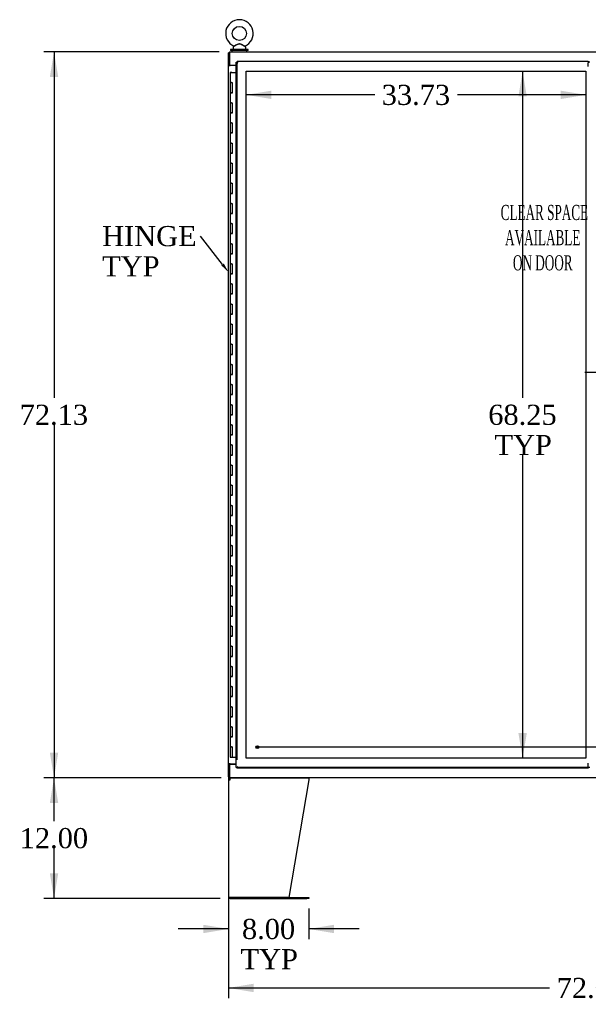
# Model space of a CAD drawing. Header units: inches. Extents: x 2 to 538, y -2 to 358.
# Tile 8 of 22: x 109 to 165, y 124 to 222. Entities that reach past the tile are written whole.
import ezdxf
from ezdxf import colors
from ezdxf.entities.mleader import LeaderData, LeaderLine
from ezdxf.enums import TextEntityAlignment as Align
from ezdxf.lldxf.tags import DXFTag
from ezdxf.math import Vec2, Vec3

# ---------------------------------------------------------------- set-up
doc = ezdxf.new("R2010")
doc.units = ezdxf.units.IN
doc.header["$MEASUREMENT"] = 0
for name, color, linetype in [('COM40565', 7, 'Continuous'), ('COM50799-5', 7, 'Continuous'), ('COM54578-68', 7, 'Continuous'), ('COM54928-3', 7, 'Continuous'), ('COM71159-5', 7, 'Continuous'), ('COM71162-7', 7, 'Continuous'), ('COM71163-7', 7, 'Continuous'), ('Default', 7, 'Continuous'), ('DV8_Default', 7, 'Continuous'), ('GSK11033', 7, 'Continuous'), ('SCS00680', 7, 'Continuous'), ('STD21878', 7, 'Continuous'), ('WAF25362', 7, 'Continuous'), ('WAM254785', 7, 'Continuous')]:
    doc.layers.add(name, color=color, linetype=linetype)
doc.styles.add('SEACAD_Times_New_Roman', font='times.ttf')
tags = doc.linetypes.add('CENTER2', pattern=[1.125, 0.75, -0.125, 0.125, -0.125]).pattern_tags.tags
tags[10:11] = [DXFTag(74, 4), DXFTag(75, 0), DXFTag(340, '0'), DXFTag(46, 0.0), DXFTag(50, 0.0), DXFTag(44, 0.0), DXFTag(45, 0.0)]
tags[8:9] = [DXFTag(74, 4), DXFTag(75, 0), DXFTag(340, '0'), DXFTag(46, 0.0), DXFTag(50, 0.0), DXFTag(44, 0.0), DXFTag(45, 0.0)]
tags[6:7] = [DXFTag(74, 4), DXFTag(75, 0), DXFTag(340, '0'), DXFTag(46, 0.0), DXFTag(50, 0.0), DXFTag(44, 0.0), DXFTag(45, 0.0)]
tags[4:5] = [DXFTag(74, 4), DXFTag(75, 0), DXFTag(340, '0'), DXFTag(46, 0.0), DXFTag(50, 0.0), DXFTag(44, 0.0), DXFTag(45, 0.0)]
tags = doc.linetypes.add('HIDDEN2', pattern=[0.1875, 0.125, -0.0625]).pattern_tags.tags
tags[6:7] = [DXFTag(74, 4), DXFTag(75, 0), DXFTag(340, '0'), DXFTag(46, 0.0), DXFTag(50, 0.0), DXFTag(44, 0.0), DXFTag(45, 0.0)]
tags[4:5] = [DXFTag(74, 4), DXFTag(75, 0), DXFTag(340, '0'), DXFTag(46, 0.0), DXFTag(50, 0.0), DXFTag(44, 0.0), DXFTag(45, 0.0)]
doc.dimstyles.new('HAMMOND_(STH_-_540x360)', dxfattribs={"dimtxt": 2, "dimasz": 2.5, "dimexe": 1, "dimexo": 1, "dimgap": 0.5, "dimtad": 0, "dimtih": 1, "dimtoh": 1, "dimzin": 0, "dimdsep": 46, "dimtxsty": 'SEACAD_Times_New_Roman', "dimblk1": '_SE_FILLED', "dimblk2": '_SE_FILLED', "dimsah": 1, "dimcen": 1, "dimadec": 0, "dimazin": 0, "dimtfac": 0.8, "dimtofl": 0, "dimtmove": 0, "dimatfit": 3, "dimfxl": 1, "dimtolj": 1, "dimtzin": 0, "dimarcsym": 0})

# ---------------------------------------------------------------- blocks, each defined once
blk = doc.blocks.new('SEANNOT_GROUP3')
at = {"layer": 'Default', "color": 7, "linetype": 'CENTER2'}
blk.add_line((198.907, 149.564), (132.458, 149.564), dxfattribs=at)
blk = doc.blocks.new('SE7')
at = {"layer": 'COM40565', "color": 7, "linetype": 'Continuous'}
blk.add_line((129.871, 217.312), (129.871, 217.282), dxfattribs=at)
at = {"layer": 'COM50799-5', "color": 7, "linetype": 'Continuous'}
for p, q in [((130.432, 147.564), (130.432, 217.624)), ((130.432, 217.624), (130.488, 217.624)), ((130.527, 217.624), (130.488, 217.624)), ((130.527, 217.719), (165.414, 217.719)), ((130.527, 217.719), (130.527, 217.663)), ((130.527, 217.624), (130.527, 217.663)), ((130.575, 217.577), (130.527, 217.624)), ((130.575, 217.576), (130.575, 217.577)), ((130.575, 217.576), (130.575, 217.576)), ((130.575, 217.576), (130.575, 217.576)), ((130.575, 217.576), (130.575, 217.576)), ((165.414, 217.719), (165.414, 217.576)), ((165.414, 217.202), (165.414, 217.576)), ((165.414, 147.612), (165.414, 147.986)), ((130.432, 147.564), (130.488, 147.564)), ((130.527, 147.564), (130.488, 147.564)), ((130.575, 147.612), (130.527, 147.564)), ((130.527, 147.564), (130.527, 147.525)), ((130.527, 147.469), (130.527, 147.525)), ((165.414, 147.469), (130.527, 147.469)), ((130.575, 147.612), (130.575, 147.612)), ((130.575, 147.612), (130.575, 147.612)), ((130.575, 147.612), (130.575, 147.612)), ((130.575, 147.612), (130.575, 147.612)), ((165.414, 147.612), (165.414, 147.469))]:
    blk.add_line(p, q, dxfattribs=at)
at = {"layer": 'COM50799-5', "color": 7, "linetype": 'HIDDEN2'}
for p, q in [((130.527, 148.299), (130.527, 217.624)), ((165.414, 147.564), (130.527, 147.564))]:
    blk.add_line(p, q, dxfattribs=at)
at = {"layer": 'COM50799-5', "color": 7, "linetype": 'Continuous'}
for centre, start, end in [((131.056, 218.554), 238.56128, 243.76327), ((129.597, 217.095), 26.23673, 31.43872), ((131.056, 146.634), 116.23673, 121.43872), ((129.597, 148.094), 328.56128, 333.76327)]:
    blk.add_arc(centre, 1.09, start, end, dxfattribs=at)
at = {"layer": 'COM54578-68', "color": 7, "linetype": 'Continuous'}
for p, q in [((129.947, 216.594), (129.83, 216.594)), ((129.83, 216.594), (129.83, 215.594)), ((129.884, 216.603), (129.884, 216.629)), ((129.884, 216.629), (129.934, 216.629)), ((129.934, 216.603), (129.884, 216.603)), ((129.897, 216.603), (129.897, 216.594)), ((129.934, 216.629), (129.959, 216.629)), ((129.934, 216.603), (129.959, 216.603)), ((129.947, 216.594), (130.432, 216.594)), ((129.959, 216.629), (130.009, 216.629)), ((130.009, 216.603), (129.959, 216.603)), ((129.997, 216.594), (129.997, 216.603)), ((130.009, 216.629), (130.009, 216.603)), ((129.947, 215.594), (129.83, 215.594)), ((129.83, 215.594), (129.947, 215.594)), ((129.83, 215.594), (129.83, 214.594)), ((129.947, 215.594), (130.014, 215.594)), ((130.014, 215.594), (130.014, 214.595)), ((129.947, 214.595), (129.83, 214.595)), ((129.83, 214.595), (129.83, 213.594)), ((129.83, 214.594), (130.064, 214.594)), ((129.947, 214.595), (130.014, 214.595)), ((129.947, 213.594), (129.83, 213.594)), ((129.83, 213.594), (129.947, 213.594)), ((129.83, 213.594), (129.83, 212.594)), ((129.947, 213.594), (130.014, 213.594)), ((130.014, 213.594), (130.014, 212.595)), ((129.947, 212.595), (129.83, 212.595)), ((129.83, 212.595), (129.83, 211.594)), ((129.83, 212.594), (130.064, 212.594)), ((129.947, 212.595), (130.014, 212.595)), ((129.947, 211.594), (129.83, 211.594)), ((129.83, 211.594), (129.947, 211.594)), ((129.83, 211.594), (129.83, 210.594)), ((129.947, 211.594), (130.014, 211.594)), ((130.014, 211.594), (130.014, 210.595)), ((129.947, 210.595), (129.83, 210.595)), ((129.83, 210.595), (129.83, 209.594)), ((129.83, 210.594), (130.064, 210.594)), ((129.947, 210.595), (130.014, 210.595)), ((129.947, 209.594), (129.83, 209.594)), ((129.83, 209.594), (129.947, 209.594)), ((129.83, 209.594), (129.83, 208.594)), ((129.947, 209.594), (130.014, 209.594)), ((130.014, 209.594), (130.014, 208.595)), ((129.947, 208.595), (129.83, 208.595)), ((129.83, 208.595), (129.83, 207.594)), ((129.83, 208.594), (130.064, 208.594)), ((129.947, 208.595), (130.014, 208.595)), ((129.947, 207.594), (129.83, 207.594)), ((129.83, 207.594), (129.947, 207.594)), ((129.83, 207.594), (129.83, 206.594)), ((129.947, 207.594), (130.014, 207.594)), ((130.014, 207.594), (130.014, 206.595)), ((129.947, 206.595), (129.83, 206.595)), ((129.83, 206.595), (129.83, 205.594)), ((129.83, 206.594), (130.064, 206.594)), ((129.947, 206.595), (130.014, 206.595)), ((129.947, 205.594), (129.83, 205.594)), ((129.83, 205.594), (129.947, 205.594)), ((129.83, 205.594), (129.83, 204.594)), ((129.947, 205.594), (130.014, 205.594)), ((130.014, 205.594), (130.014, 204.595)), ((129.947, 204.595), (129.83, 204.595)), ((129.83, 204.595), (129.83, 203.594)), ((129.83, 204.594), (130.064, 204.594)), ((129.947, 204.595), (130.014, 204.595)), ((129.947, 203.594), (129.83, 203.594)), ((129.83, 203.594), (129.947, 203.594)), ((129.83, 203.594), (129.83, 202.594)), ((129.947, 203.594), (130.014, 203.594)), ((130.014, 203.594), (130.014, 202.595)), ((129.947, 202.595), (129.83, 202.595)), ((129.83, 202.595), (129.83, 201.594)), ((129.83, 202.594), (130.064, 202.594)), ((129.947, 202.595), (130.014, 202.595)), ((129.947, 201.594), (129.83, 201.594)), ((129.83, 201.594), (129.947, 201.594)), ((129.83, 201.594), (129.83, 200.594)), ((129.947, 201.594), (130.014, 201.594)), ((130.014, 201.594), (130.014, 200.595)), ((129.947, 200.595), (129.83, 200.595)), ((129.83, 200.595), (129.83, 199.594)), ((129.83, 200.594), (130.064, 200.594)), ((129.947, 200.595), (130.014, 200.595)), ((129.947, 199.594), (129.83, 199.594)), ((129.83, 199.594), (129.947, 199.594)), ((129.83, 199.594), (129.83, 198.594)), ((129.947, 199.594), (130.014, 199.594)), ((130.014, 199.594), (130.014, 198.595)), ((129.947, 198.595), (129.83, 198.595)), ((129.83, 198.595), (129.83, 197.594)), ((129.83, 198.594), (130.064, 198.594)), ((129.947, 198.595), (130.014, 198.595)), ((129.947, 197.594), (129.83, 197.594)), ((129.83, 197.594), (129.947, 197.594)), ((129.83, 197.594), (129.83, 196.594)), ((129.947, 197.594), (130.014, 197.594)), ((130.014, 197.594), (130.014, 196.595)), ((129.947, 196.595), (129.83, 196.595)), ((129.83, 196.595), (129.83, 195.594)), ((129.83, 196.594), (130.064, 196.594)), ((129.947, 196.595), (130.014, 196.595)), ((129.947, 195.594), (129.83, 195.594)), ((129.83, 195.594), (129.947, 195.594)), ((129.83, 195.594), (129.83, 194.594)), ((129.947, 195.594), (130.014, 195.594)), ((130.014, 195.594), (130.014, 194.595)), ((129.947, 194.595), (129.83, 194.595)), ((129.83, 194.595), (129.83, 193.594)), ((129.83, 194.594), (130.064, 194.594)), ((129.947, 194.595), (130.014, 194.595)), ((129.947, 193.594), (129.83, 193.594)), ((129.83, 193.594), (129.947, 193.594)), ((129.83, 193.594), (129.83, 192.594)), ((129.947, 193.594), (130.014, 193.594)), ((130.014, 193.594), (130.014, 192.595)), ((129.947, 192.595), (129.83, 192.595)), ((129.83, 192.595), (129.83, 191.594)), ((129.83, 192.594), (130.064, 192.594)), ((129.947, 192.595), (130.014, 192.595)), ((129.947, 191.594), (129.83, 191.594)), ((129.83, 191.594), (129.947, 191.594)), ((129.83, 191.594), (129.83, 190.594)), ((129.947, 191.594), (130.014, 191.594)), ((130.014, 191.594), (130.014, 190.595)), ((129.947, 190.595), (129.83, 190.595)), ((129.83, 190.595), (129.83, 189.594)), ((129.83, 190.594), (130.064, 190.594)), ((129.947, 190.595), (130.014, 190.595)), ((129.947, 189.594), (129.83, 189.594)), ((129.83, 189.594), (129.947, 189.594)), ((129.83, 189.594), (129.83, 188.594)), ((129.947, 189.594), (130.014, 189.594)), ((130.014, 189.594), (130.014, 188.595)), ((129.947, 188.595), (129.83, 188.595)), ((129.83, 188.595), (129.83, 187.594)), ((129.83, 188.594), (130.064, 188.594)), ((129.947, 188.595), (130.014, 188.595)), ((129.947, 187.594), (129.83, 187.594)), ((129.83, 187.594), (129.947, 187.594)), ((129.83, 187.594), (129.83, 186.594)), ((129.947, 187.594), (130.014, 187.594)), ((130.014, 187.594), (130.014, 186.595)), ((129.947, 186.595), (129.83, 186.595)), ((129.83, 186.595), (129.83, 185.594)), ((129.83, 186.594), (130.064, 186.594)), ((129.947, 186.595), (130.014, 186.595)), ((129.947, 185.594), (129.83, 185.594)), ((129.83, 185.594), (129.947, 185.594)), ((129.83, 185.594), (129.83, 184.594)), ((129.947, 185.594), (130.014, 185.594)), ((130.014, 185.594), (130.014, 184.595)), ((129.947, 184.595), (129.83, 184.595)), ((129.83, 184.595), (129.83, 183.594)), ((129.83, 184.594), (130.064, 184.594)), ((129.947, 184.595), (130.014, 184.595)), ((129.947, 183.594), (129.83, 183.594)), ((129.83, 183.594), (129.947, 183.594)), ((129.83, 183.594), (129.83, 182.594)), ((129.947, 183.594), (130.014, 183.594)), ((130.014, 183.594), (130.014, 182.595)), ((129.947, 182.595), (129.83, 182.595)), ((129.83, 182.595), (129.83, 181.594)), ((129.83, 182.594), (130.064, 182.594)), ((129.947, 182.595), (130.014, 182.595)), ((129.947, 181.594), (129.83, 181.594)), ((129.83, 181.594), (129.947, 181.594)), ((129.83, 181.594), (129.83, 180.594)), ((129.947, 181.594), (130.014, 181.594)), ((130.014, 181.594), (130.014, 180.595)), ((129.947, 180.595), (129.83, 180.595)), ((129.83, 180.595), (129.83, 179.594)), ((129.83, 180.594), (130.064, 180.594)), ((129.947, 180.595), (130.014, 180.595)), ((129.947, 179.594), (129.83, 179.594)), ((129.83, 179.594), (129.947, 179.594)), ((129.83, 179.594), (129.83, 178.594)), ((129.947, 179.594), (130.014, 179.594)), ((130.014, 179.594), (130.014, 178.595)), ((129.947, 178.595), (129.83, 178.595)), ((129.83, 178.595), (129.83, 177.594)), ((129.83, 178.594), (130.064, 178.594)), ((129.947, 178.595), (130.014, 178.595)), ((129.947, 177.594), (129.83, 177.594)), ((129.83, 177.594), (129.947, 177.594)), ((129.83, 177.594), (129.83, 176.594)), ((129.947, 177.594), (130.014, 177.594)), ((130.014, 177.594), (130.014, 176.595)), ((129.947, 176.595), (129.83, 176.595)), ((129.83, 176.595), (129.83, 175.594)), ((129.83, 176.594), (130.064, 176.594)), ((129.947, 176.595), (130.014, 176.595)), ((129.947, 175.594), (129.83, 175.594)), ((129.83, 175.594), (129.947, 175.594)), ((129.83, 175.594), (129.83, 174.594)), ((129.947, 175.594), (130.014, 175.594)), ((130.014, 175.594), (130.014, 174.595)), ((129.947, 174.595), (129.83, 174.595)), ((129.83, 174.595), (129.83, 173.594)), ((129.83, 174.594), (130.064, 174.594)), ((129.947, 174.595), (130.014, 174.595)), ((129.947, 173.594), (129.83, 173.594)), ((129.83, 173.594), (129.947, 173.594)), ((129.83, 173.594), (129.83, 172.594)), ((129.947, 173.594), (130.014, 173.594)), ((130.014, 173.594), (130.014, 172.595)), ((129.947, 172.595), (129.83, 172.595)), ((129.83, 172.595), (129.83, 171.594)), ((129.83, 172.594), (130.064, 172.594)), ((129.947, 172.595), (130.014, 172.595)), ((129.947, 171.594), (129.83, 171.594)), ((129.83, 171.594), (129.947, 171.594)), ((129.83, 171.594), (129.83, 170.594)), ((129.947, 171.594), (130.014, 171.594)), ((130.014, 171.594), (130.014, 170.595)), ((129.947, 170.595), (129.83, 170.595)), ((129.83, 170.595), (129.83, 169.594)), ((129.83, 170.594), (130.064, 170.594)), ((129.947, 170.595), (130.014, 170.595)), ((129.947, 169.594), (129.83, 169.594)), ((129.83, 169.594), (129.947, 169.594)), ((129.83, 169.594), (129.83, 168.594)), ((129.947, 169.594), (130.014, 169.594)), ((130.014, 169.594), (130.014, 168.595)), ((129.947, 168.595), (129.83, 168.595)), ((129.83, 168.595), (129.83, 167.594)), ((129.83, 168.594), (130.064, 168.594)), ((129.947, 168.595), (130.014, 168.595)), ((129.947, 167.594), (129.83, 167.594)), ((129.83, 167.594), (129.947, 167.594)), ((129.83, 167.594), (129.83, 166.594)), ((129.947, 167.594), (130.014, 167.594)), ((130.014, 167.594), (130.014, 166.595)), ((129.947, 166.595), (129.83, 166.595)), ((129.83, 166.595), (129.83, 165.594)), ((129.83, 166.594), (130.064, 166.594)), ((129.947, 166.595), (130.014, 166.595)), ((129.947, 165.594), (129.83, 165.594)), ((129.83, 165.594), (129.947, 165.594)), ((129.83, 165.594), (129.83, 164.594)), ((129.947, 165.594), (130.014, 165.594)), ((130.014, 165.594), (130.014, 164.595)), ((129.947, 164.595), (129.83, 164.595)), ((129.83, 164.595), (129.83, 163.594)), ((129.83, 164.594), (130.064, 164.594)), ((129.947, 164.595), (130.014, 164.595)), ((129.947, 163.594), (129.83, 163.594)), ((129.83, 163.594), (129.947, 163.594)), ((129.83, 163.594), (129.83, 162.594)), ((129.947, 163.594), (130.014, 163.594)), ((130.014, 163.594), (130.014, 162.595)), ((129.947, 162.595), (129.83, 162.595)), ((129.83, 162.595), (129.83, 161.594)), ((129.83, 162.594), (130.064, 162.594)), ((129.947, 162.595), (130.014, 162.595)), ((129.947, 161.594), (129.83, 161.594)), ((129.83, 161.594), (129.947, 161.594)), ((129.83, 161.594), (129.83, 160.594)), ((129.947, 161.594), (130.014, 161.594)), ((130.014, 161.594), (130.014, 160.595)), ((129.947, 160.595), (129.83, 160.595)), ((129.83, 160.595), (129.83, 159.594)), ((129.83, 160.594), (130.064, 160.594)), ((129.947, 160.595), (130.014, 160.595)), ((129.947, 159.594), (129.83, 159.594)), ((129.83, 159.594), (129.947, 159.594)), ((129.83, 159.594), (129.83, 158.594)), ((129.947, 159.594), (130.014, 159.594)), ((130.014, 159.594), (130.014, 158.595)), ((129.947, 158.595), (129.83, 158.595)), ((129.83, 158.595), (129.83, 157.594)), ((129.83, 158.594), (130.064, 158.594)), ((129.947, 158.595), (130.014, 158.595)), ((129.947, 157.594), (129.83, 157.594)), ((129.83, 157.594), (129.947, 157.594)), ((129.83, 157.594), (129.83, 156.594)), ((129.947, 157.594), (130.014, 157.594)), ((130.014, 157.594), (130.014, 156.595)), ((129.947, 156.595), (129.83, 156.595)), ((129.83, 156.595), (129.83, 155.594)), ((129.83, 156.594), (130.064, 156.594)), ((129.947, 156.595), (130.014, 156.595)), ((129.947, 155.594), (129.83, 155.594)), ((129.83, 155.594), (129.947, 155.594)), ((129.83, 155.594), (129.83, 154.594)), ((129.947, 155.594), (130.014, 155.594)), ((130.014, 155.594), (130.014, 154.595)), ((129.947, 154.595), (129.83, 154.595)), ((129.83, 154.595), (129.83, 153.594)), ((129.83, 154.594), (130.064, 154.594)), ((129.947, 154.595), (130.014, 154.595)), ((129.947, 153.594), (129.83, 153.594)), ((129.83, 153.594), (129.947, 153.594)), ((129.83, 153.594), (129.83, 152.594)), ((129.947, 153.594), (130.014, 153.594)), ((130.014, 153.594), (130.014, 152.595)), ((129.947, 152.595), (129.83, 152.595)), ((129.83, 152.595), (129.83, 151.594)), ((129.83, 152.594), (130.064, 152.594)), ((129.947, 152.595), (130.014, 152.595)), ((129.947, 151.594), (129.83, 151.594)), ((129.83, 151.594), (129.947, 151.594)), ((129.83, 151.594), (129.83, 150.594)), ((129.947, 151.594), (130.014, 151.594)), ((130.014, 151.594), (130.014, 150.595)), ((129.947, 150.595), (129.83, 150.595)), ((129.83, 150.595), (129.83, 149.594)), ((129.83, 150.594), (130.064, 150.594)), ((129.947, 150.595), (130.014, 150.595)), ((129.83, 149.594), (129.947, 149.594)), ((129.83, 149.594), (130.014, 149.594)), ((129.83, 149.594), (129.83, 148.594)), ((129.897, 149.594), (129.897, 149.594)), ((130.014, 149.594), (129.947, 149.594)), ((129.997, 149.594), (129.997, 149.594)), ((130.014, 149.594), (130.014, 148.594)), ((129.83, 148.594), (130.014, 148.594)), ((130.014, 148.594), (130.432, 148.594))]:
    blk.add_line(p, q, dxfattribs=at)
at = {"layer": 'COM54928-3', "color": 7, "linetype": 'Continuous'}
for p, q in [((129.651, 146.342), (129.651, 134.722)), ((129.651, 146.342), (129.841, 146.342)), ((129.774, 146.409), (129.707, 146.476)), ((129.841, 146.437), (129.841, 146.532)), ((129.841, 146.342), (129.841, 146.476)), ((129.841, 146.342), (129.841, 146.342)), ((129.916, 146.532), (137.637, 146.532)), ((137.651, 146.342), (135.643, 134.627)), ((137.651, 146.476), (137.651, 146.342)), ((129.841, 134.627), (129.676, 134.627)), ((129.676, 134.627), (129.841, 134.627)), ((135.643, 134.627), (129.841, 134.627)), ((129.841, 134.627), (137.431, 134.627)), ((129.841, 134.532), (137.431, 134.532)), ((137.431, 134.627), (137.651, 134.627)), ((137.651, 134.532), (137.431, 134.532)), ((137.651, 134.627), (137.651, 134.532))]:
    blk.add_line(p, q, dxfattribs=at)
for centre, radius, start, end in [((129.841, 146.342), 0.19, 135, 180), ((129.841, 146.342), 0.19, 90, 135), ((129.841, 146.342), 0.095, 135, 180), ((129.841, 146.342), 0.095, 90, 135), ((129.841, 134.722), 0.19, 180, 210), ((129.841, 134.722), 0.19, 210, 270)]:
    blk.add_arc(centre, radius, start, end, dxfattribs=at)
blk.add_ellipse((129.841, 134.722), major_axis=(0.19, 0), ratio=0.999171, start_param=3.141593, end_param=3.665191, dxfattribs=at)
for points in [[(129.841, 146.476), (129.853, 146.494), (129.866, 146.508), (129.891, 146.527), (129.903, 146.532), (129.916, 146.532)], [(137.637, 146.532), (137.639, 146.532), (137.641, 146.527), (137.646, 146.508), (137.649, 146.494), (137.651, 146.476)]]:
    blk.add_open_spline(points, degree=3, knots=[0, 0, 0, 0, 0.5, 0.5, 1, 1, 1, 1], dxfattribs=at)
at = {"layer": 'COM71159-5', "color": 7, "linetype": 'Continuous'}
for p, q in [((129.746, 218.562), (129.651, 218.562)), ((129.651, 217.312), (129.651, 218.562)), ((129.651, 217.282), (129.651, 217.312)), ((129.746, 217.312), (129.651, 217.312)), ((129.651, 147.907), (129.651, 217.282)), ((129.651, 217.282), (129.841, 217.282)), ((129.746, 217.282), (129.746, 217.312)), ((130.432, 217.282), (129.841, 217.282)), ((129.651, 147.907), (129.651, 147.877)), ((129.841, 147.907), (129.651, 147.907)), ((129.651, 146.627), (129.651, 147.877)), ((129.746, 147.877), (129.651, 147.877)), ((129.746, 147.907), (129.746, 147.877)), ((129.841, 147.907), (130.432, 147.907)), ((129.746, 146.627), (129.651, 146.627))]:
    blk.add_line(p, q, dxfattribs=at)
at = {"layer": 'COM71162-7', "color": 7, "linetype": 'Continuous'}
for p, q in [((129.746, 218.657), (201.619, 218.657)), ((129.746, 218.657), (129.746, 218.467)), ((129.746, 218.467), (129.746, 217.312)), ((130.432, 217.312), (129.746, 217.312))]:
    blk.add_line(p, q, dxfattribs=at)
at = {"layer": 'COM71163-7', "color": 7, "linetype": 'Continuous'}
for p, q in [((129.746, 147.877), (129.746, 146.722)), ((129.746, 147.877), (130.432, 147.877)), ((129.746, 146.722), (129.746, 146.532)), ((201.619, 146.532), (129.746, 146.532))]:
    blk.add_line(p, q, dxfattribs=at)
at = {"layer": 'DV8_Default', "color": 7, "linetype": 'HIDDEN2'}
for p, q in [((131.432, 216.719), (165.164, 216.719)), ((131.432, 148.469), (131.432, 216.719)), ((165.164, 216.719), (165.164, 148.469)), ((165.164, 148.469), (131.432, 148.469))]:
    blk.add_line(p, q, dxfattribs=at)
at = {"layer": 'GSK11033', "color": 7, "linetype": 'Continuous'}
for p, q in [((130.527, 217.624), (130.527, 217.624)), ((130.527, 217.624), (130.527, 217.624)), ((165.558, 217.624), (165.414, 217.624)), ((130.527, 147.564), (130.527, 147.564)), ((130.527, 147.564), (130.527, 147.564)), ((165.558, 147.564), (165.414, 147.564))]:
    blk.add_line(p, q, dxfattribs=at)
at = {"layer": 'SCS00680', "color": 7, "linetype": 'Continuous'}
for p, q in [((130.2, 219.187), (130.135, 219.108)), ((131.357, 219.108), (131.291, 219.188)), ((130.121, 219.07), (130.121, 218.951)), ((131.371, 218.951), (131.371, 219.07))]:
    blk.add_line(p, q, dxfattribs=at)
blk.add_circle((130.746, 220.48), 0.704, dxfattribs=at)
for centre, radius, start, end in [((130.746, 220.48), 1.367, 294.03107, 246.01887), ((130.176, 219.205), 0.03, 297.89156, 117.70284), ((130.181, 219.07), 0.06, 140.32138, 180), ((130.181, 218.951), 0.06, 180, 270), ((131.311, 218.951), 0.06, 270, 0), ((131.311, 219.07), 0.06, 0, 39.67862)]:
    blk.add_arc(centre, radius, start, end, dxfattribs=at)
for points, knots in [([(130.188, 219.232), (130.188, 219.232), (130.188, 219.232), (130.191, 219.233), (130.216, 219.246), (130.255, 219.265)], [0.93364373, 0.93364373, 0.93364373, 0.93364373, 0.9375, 0.9375, 1, 1, 1, 1]), ([(130.219, 219.197), (130.208, 219.191), (130.201, 219.187), (130.199, 219.186), (130.199, 219.185), (130.199, 219.185)], [0.03202286, 0.03202286, 0.03202286, 0.03202286, 0.0625, 0.0625, 0.06830173, 0.06830173, 0.06830173, 0.06830173]), ([(131.293, 219.185), (131.293, 219.186), (131.275, 219.195), (131.228, 219.221), (131.208, 219.232), (131.163, 219.257), (131.139, 219.27), (131.061, 219.314), (131.006, 219.345), (130.919, 219.389), (130.889, 219.403), (130.829, 219.426), (130.797, 219.435), (130.732, 219.439), (130.699, 219.435), (130.637, 219.417), (130.607, 219.404), (130.518, 219.363), (130.463, 219.331), (130.356, 219.272), (130.306, 219.244), (130.267, 219.223)], [0.5685641, 0.5685641, 0.5685641, 0.5685641, 0.625, 0.625, 0.65625, 0.65625, 0.6875, 0.6875, 0.75, 0.75, 0.78125, 0.78125, 0.8125, 0.8125, 0.84375, 0.84375, 0.875, 0.875, 0.9375, 0.9375, 1, 1, 1, 1]), ([(130.294, 219.284), (130.325, 219.3), (130.361, 219.317), (130.452, 219.362), (130.51, 219.39), (130.598, 219.426), (130.628, 219.437), (130.69, 219.452), (130.723, 219.457), (130.819, 219.454), (130.881, 219.432), (130.999, 219.383), (131.056, 219.354), (131.162, 219.302), (131.212, 219.277), (131.283, 219.242), (131.304, 219.232), (131.304, 219.232)], [0.0189002, 0.0189002, 0.0189002, 0.0189002, 0.0625, 0.0625, 0.125, 0.125, 0.15625, 0.15625, 0.1875, 0.1875, 0.25, 0.25, 0.3125, 0.3125, 0.375, 0.375, 0.4345681, 0.4345681, 0.4345681, 0.4345681])]:
    blk.add_open_spline(points, degree=3, knots=knots, dxfattribs=at)
at = {"layer": 'STD21878', "color": 7, "linetype": 'HIDDEN2'}
for radius in [0.141, 0.125]:
    blk.add_circle((132.527, 149.564), radius, dxfattribs=at)
at = {"layer": 'WAF25362', "color": 7, "linetype": 'Continuous'}
for p, q in [((131.621, 218.891), (129.871, 218.891)), ((129.871, 218.891), (129.871, 218.782)), ((131.621, 218.782), (129.871, 218.782)), ((131.621, 218.782), (131.621, 218.891))]:
    blk.add_line(p, q, dxfattribs=at)
at = {"layer": 'WAM254785', "color": 7, "linetype": 'Continuous'}
for p, q in [((129.996, 218.782), (129.996, 218.657)), ((131.496, 218.657), (131.496, 218.782))]:
    blk.add_line(p, q, dxfattribs=at)
at = {"layer": 'DV8_Default', "insert": (160.887, 203.446), "char_height": 1.5, "width": 14.8987, "attachment_point": 2}
blk.add_mtext('{\\fTimes New Roman|b0||i0||c0|p34;\\C7;\\H1.5;\\W0.5776;^I}{\\fTimes New Roman|b0||i0||c0|p34;\\C7;\\H1.5;\\W0.5776;CLEAR SPACE\\P}{\\fTimes New Roman|b0||i0||c0|p34;\\C7;\\H1.5;\\W0.5776;AVAILABLE \\P}{\\fTimes New Roman|b0||i0||c0|p34;\\C7;\\H1.5;\\W0.5776;ON DOOR^I}', dxfattribs=at)
blk = doc.blocks.new('DMBLK3232')
at = {"layer": 'Default', "linetype": 'Continuous'}
for points in [[(111.908, 216.157), (112.742, 216.157), (112.325, 218.657)], [(111.908, 149.032), (112.325, 146.532), (112.742, 149.032)]]:
    blk.add_hatch(color=7, dxfattribs=at).paths.add_polyline_path(points)
at = {"layer": 'Default', "color": 7, "linetype": 'Continuous'}
for p, q in [((128.746, 218.657), (111.325, 218.657)), ((112.325, 218.657), (112.325, 184.294)), ((112.325, 181.594), (112.325, 146.532)), ((128.746, 146.532), (111.325, 146.532))]:
    blk.add_line(p, q, dxfattribs=at)
at = {"layer": 'Default', "color": 7, "linetype": 'Continuous', "style": 'SEACAD_Times_New_Roman'}
blk.add_text('72.13', height=2, dxfattribs=at).set_placement((108.913, 183.594), align=Align.TOP_LEFT)
blk = doc.blocks.new('_SE_FILLED')
at = {"color": 0}
blk.add_line((0, 0), (-1, 0), dxfattribs=at)
blk.add_solid([(0, 0), (-1, -0.1665), (-1, 0.1665), (0, 0)], dxfattribs=at)
blk = doc.blocks.new('DMBLK3243')
at = {"layer": 'Default', "linetype": 'Continuous'}
for points in [[(167.576, 187.261), (167.576, 186.428), (170.076, 186.844)], [(175.576, 187.261), (173.076, 186.844), (175.576, 186.428)]]:
    blk.add_hatch(color=7, dxfattribs=at).paths.add_polyline_path(points)
at = {"layer": 'Default', "color": 7, "linetype": 'Continuous'}
for p, q in [((170.076, 185.094), (170.076, 187.844)), ((173.076, 185.094), (173.076, 187.844)), ((165.076, 186.844), (170.076, 186.844)), ((173.076, 186.844), (175.645, 186.844)), ((175.645, 186.844), (176.645, 186.844))]:
    blk.add_line(p, q, dxfattribs=at)
at = {"layer": 'Default', "color": 7, "linetype": 'Continuous', "style": 'SEACAD_Times_New_Roman'}
blk.add_text('3.00', height=2, dxfattribs=at).set_placement((177.345, 187.844), align=Align.TOP_LEFT)
blk = doc.blocks.new('DMBLK3246')
at = {"layer": 'Default', "linetype": 'Continuous'}
for points in [[(133.932, 213.964), (133.932, 214.797), (131.432, 214.38)], [(162.664, 213.964), (165.164, 214.38), (162.664, 214.797)]]:
    blk.add_hatch(color=7, dxfattribs=at).paths.add_polyline_path(points)
at = {"layer": 'Default', "color": 7, "linetype": 'Continuous'}
for p, q in [((144.186, 214.38), (131.432, 214.38)), ((165.164, 214.38), (152.41, 214.38))]:
    blk.add_line(p, q, dxfattribs=at)
at = {"layer": 'Default', "color": 7, "linetype": 'Continuous', "style": 'SEACAD_Times_New_Roman'}
blk.add_text('33.73', height=2, dxfattribs=at).set_placement((144.886, 215.38), align=Align.TOP_LEFT)
blk = doc.blocks.new('DMBLK3247')
at = {"layer": 'Default', "linetype": 'Continuous'}
for points in [[(158.468, 214.219), (159.301, 214.219), (158.884, 216.719)], [(158.468, 150.969), (158.884, 148.469), (159.301, 150.969)]]:
    blk.add_hatch(color=7, dxfattribs=at).paths.add_polyline_path(points)
at = {"layer": 'Default', "color": 7, "linetype": 'Continuous'}
for p, q in [((158.884, 216.719), (158.884, 184.294)), ((158.884, 178.594), (158.884, 148.469))]:
    blk.add_line(p, q, dxfattribs=at)
at = {"layer": 'Default', "color": 7, "linetype": 'Continuous', "style": 'SEACAD_Times_New_Roman'}
for s, p in [('68.25', (155.472, 183.594)), ('TYP', (156.088, 180.594))]:
    blk.add_text(s, height=2, dxfattribs=at).set_placement(p, align=Align.TOP_LEFT)
blk = doc.blocks.new('DMBLK3260')
at = {"layer": 'Default', "linetype": 'Continuous'}
for points in [[(132.151, 125.232), (132.151, 126.065), (129.651, 125.649)], [(199.214, 125.232), (201.714, 125.649), (199.214, 126.065)]]:
    blk.add_hatch(color=7, dxfattribs=at).paths.add_polyline_path(points)
at = {"layer": 'Default', "color": 7, "linetype": 'Continuous'}
for p, q in [((129.651, 146.907), (129.651, 124.649)), ((201.714, 146.907), (201.714, 124.649)), ((129.651, 125.649), (161.57, 125.649)), ((169.795, 125.649), (201.714, 125.649))]:
    blk.add_line(p, q, dxfattribs=at)
at = {"layer": 'Default', "color": 7, "linetype": 'Continuous', "style": 'SEACAD_Times_New_Roman'}
blk.add_text('72.06', height=2, dxfattribs=at).set_placement((162.27, 126.649), align=Align.TOP_LEFT)
blk = doc.blocks.new('DMBLK3262')
at = {"layer": 'Default', "linetype": 'Continuous'}
for points in [[(111.908, 144.032), (112.742, 144.032), (112.325, 146.532)], [(111.908, 137.032), (112.325, 134.532), (112.742, 137.032)]]:
    blk.add_hatch(color=7, dxfattribs=at).paths.add_polyline_path(points)
at = {"layer": 'Default', "color": 7, "linetype": 'Continuous'}
for p, q in [((128.916, 146.532), (111.325, 146.532)), ((112.325, 142.232), (112.325, 146.532)), ((112.325, 134.532), (112.325, 139.532)), ((128.841, 134.532), (111.325, 134.532))]:
    blk.add_line(p, q, dxfattribs=at)
at = {"layer": 'Default', "color": 7, "linetype": 'Continuous', "style": 'SEACAD_Times_New_Roman'}
blk.add_text('12.00', height=2, dxfattribs=at).set_placement((108.913, 141.532), align=Align.TOP_LEFT)
blk = doc.blocks.new('DMBLK3263')
at = {"layer": 'Default', "linetype": 'Continuous'}
for points in [[(127.151, 131.091), (129.651, 131.508), (127.151, 131.924)], [(140.151, 131.091), (140.151, 131.924), (137.651, 131.508)]]:
    blk.add_hatch(color=7, dxfattribs=at).paths.add_polyline_path(points)
at = {"layer": 'Default', "color": 7, "linetype": 'Continuous'}
for p, q in [((129.651, 133.722), (129.651, 130.508)), ((137.651, 133.532), (137.651, 130.508)), ((129.651, 131.508), (124.651, 131.508)), ((142.651, 131.508), (137.651, 131.508))]:
    blk.add_line(p, q, dxfattribs=at)
at = {"layer": 'Default', "color": 7, "linetype": 'Continuous', "style": 'SEACAD_Times_New_Roman'}
for s, p in [('8.00', (130.997, 132.508)), ('TYP', (130.855, 129.508))]:
    blk.add_text(s, height=2, dxfattribs=at).set_placement(p, align=Align.TOP_LEFT)

msp = doc.modelspace()

# ---------------------------------------------------------------- block references
at = {"layer": 'Default'}
for name in ['SE7', 'SEANNOT_GROUP3']:
    msp.add_blockref(name, (0, 0), dxfattribs=at)

# ---------------------------------------------------------------- dimensions: what is measured, and where the dimension line sits
at = {"layer": 'Default', "color": 7, "linetype": 'Continuous'}
for base, p1, p2, angle, text, picture, middle, dimtype in [((112.32499604, 218.656747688), (129.745954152, 218.656747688), (129.745954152, 146.531747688), 270, '\\A1;<>', 'DMBLK3232', (112.32499604, 182.594248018), 161), ((158.884, 216.719), (165.164, 216.719), (165.164, 148.469), 270, '\\A1;<>\\PTYP', 'DMBLK3247', (158.884, 182.594), 161), ((129.651, 125.649), (129.651, 147.907), (201.714, 147.907), 0, '\\A1;<>', 'DMBLK3260', (165.682, 125.649), 161), ((112.325, 146.532), (129.841, 134.532), (129.916, 146.532), 90, '\\A1;<>', 'DMBLK3262', (112.325, 140.532), 160)]:
    dim = msp.add_linear_dim(base=base, p1=p1, p2=p2, angle=angle, text=text, dimstyle='HAMMOND_(STH_-_540x360)', dxfattribs=at)
    dim.commit()
    dim.dimension.update_dxf_attribs({"geometry": picture, "text_midpoint": middle, "dimtype": dimtype})
for base, p1, p2, text, picture, middle in [((131.432, 214.38), (165.164, 216.719), (131.432, 216.719), '\\A1;<>', 'DMBLK3246', (148.298, 214.38)), ((129.651, 131.508), (137.651, 134.532), (129.651, 146.342), '\\A1;<>\\PTYP', 'DMBLK3263', (133.651, 131.508))]:
    dim = msp.add_linear_dim(base=base, p1=p1, p2=p2, text=text, dimstyle='HAMMOND_(STH_-_540x360)', dxfattribs=at)
    dim.commit()
    dim.dimension.update_dxf_attribs({"geometry": picture, "text_midpoint": middle, "dimtype": 160})
dim = msp.add_linear_dim(base=(170.076, 186.844), p1=(170.076, 184.094), p2=(173.076, 184.094), angle=0, text='\\A1;<>', dimstyle='HAMMOND_(STH_-_540x360)', override={"dimtmove": 1}, dxfattribs=at)
dim.commit()
dim.dimension.update_dxf_attribs({"geometry": 'DMBLK3243', "text_midpoint": (176.645, 186.844), "dimtype": 161})

# ---------------------------------------------------------------- leaders
ml = msp.add_multileader_mtext('Standard', dxfattribs=at)
ml.set_content('{\\pxsm0.9;\\fTimes New Roman|b0||i0||c0|p34;\\W1.;HINGE\\PTYP\\P}', color=7)
ml.set_leader_properties()
ml.build(insert=Vec2(0, 0))
ml.multileader.update_dxf_attribs({"dogleg_length": 0, "arrow_head_size": 0.938})
ctx = ml.context
ctx.base_point, ctx.char_height, ctx.arrow_head_size, ctx.landing_gap_size = Vec3(117.012, 199.437), 2, 0.938, 0.7
notes = []
notes.append((ctx, [(0, (1, 1, 0), (126.877, 200.347), (-1, 0), 0, [(0, [(129.651, 196.782)], 0, [])])]))
ctx.mtext.insert = Vec3(117.102, 201.347)
for ctx, leaders in notes:
    for number, flags, end, landing, length, lines in leaders:
        leader = LeaderData()
        leader.index, (leader.has_last_leader_line, leader.has_dogleg_vector, leader.attachment_direction) = number, flags
        leader.last_leader_point, leader.dogleg_vector, leader.dogleg_length = Vec3(end), Vec3(landing), length
        for number, points, colour, breaks in lines:
            line = LeaderLine()
            line.index, line.vertices, line.color, line.breaks = number, Vec3.list(points), colors.encode_raw_color(colour), breaks
            leader.lines.append(line)
        ctx.leaders.append(leader)

doc.saveas('drawing.dxf')
